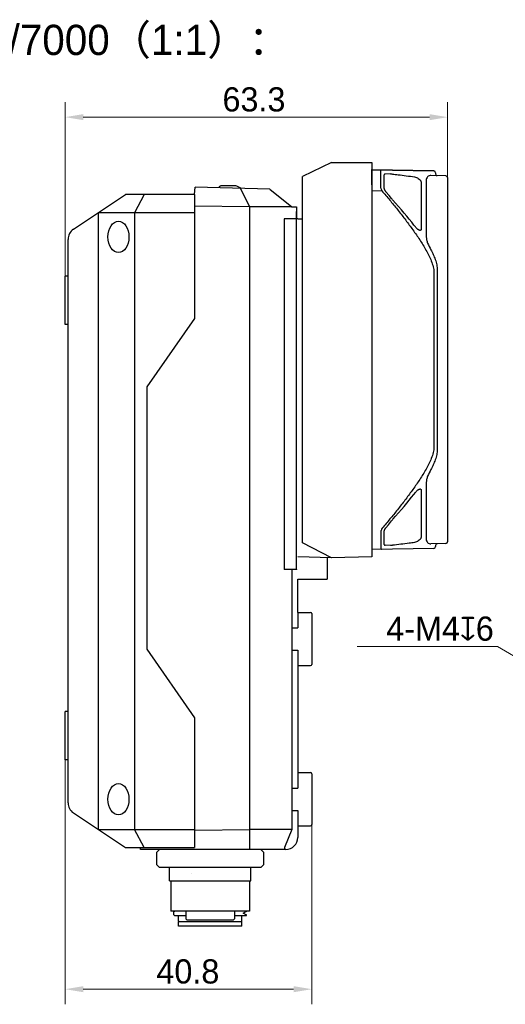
# Model space of a CAD drawing. Header units: millimetres. Extents: x 2329 to 5782, y 1296 to 2780.
# Tile 33 of 123: x 3177 to 3258, y 2149 to 2312. Entities that reach past the tile are written whole.
import ezdxf

# ---------------------------------------------------------------- set-up
doc = ezdxf.new("R2010")
doc.units = ezdxf.units.MM
doc.header["$LTSCALE"] = 0.3
doc.layers.add('00-轮廓线', color=7, linetype='Continuous', lineweight=30)
doc.layers.add('00_COMPONENTS', color=7, linetype='Continuous')
doc.layers.add('51__DRAFT_DIMS', color=7, linetype='Continuous')
doc.styles.add('11', font='兰亭黑 GBK.TTF', dxfattribs={"height": 3})
doc.styles.add('3', font='兰亭黑 GBK.TTF', dxfattribs={"height": 4})
doc.styles.add('尺寸值样式', font='兰亭黑 GBK.TTF', dxfattribs={"height": 4})
doc.dimstyles.new('1直线标注', dxfattribs={"dimtxt": 4, "dimasz": 3, "dimexe": 2.5, "dimexo": 0, "dimtad": 1, "dimdec": 1, "dimdsep": 46, "dimtxsty": '尺寸值样式', "dimcen": 0, "dimclrd": 8, "dimclre": 8, "dimclrt": 7, "dimadec": 0, "dimazin": 0, "dimtp": 0.001, "dimtm": 0.001, "dimtfac": 1, "dimtdec": 1, "dimtmove": 0, "dimatfit": 0, "dimldrblk": '_FILLED', "dimfxl": 1, "dimtolj": 1, "dimlwd": 15, "dimlwe": 15, "dimarcsym": 0})
doc.dimstyles.new('3小圆直径标注', dxfattribs={"dimtxt": 4, "dimasz": 3, "dimexe": 2.5, "dimexo": 0, "dimtad": 1, "dimtoh": 1, "dimdec": 3, "dimdsep": 46, "dimtxsty": '尺寸值样式', "dimcen": 0, "dimclrd": 8, "dimclre": 8, "dimclrt": 7, "dimadec": 0, "dimazin": 0, "dimtp": 0.001, "dimtm": 0.001, "dimtfac": 1, "dimtdec": 3, "dimtofl": 0, "dimtmove": 0, "dimatfit": 0, "dimldrblk": '_FILLED', "dimfxl": 1, "dimtolj": 1, "dimlwd": 15, "dimlwe": 15, "dimarcsym": 0})

# ---------------------------------------------------------------- blocks, each defined once
blk = doc.blocks.new('*D123')
at = {"layer": '51__DRAFT_DIMS', "color": 8, "lineweight": 15}
for p, q in [((3184.71, 2269.76), (3184.71, 2298.57)), ((3247.99, 2274.12), (3247.99, 2298.57)), ((3187.71, 2296.07), (3244.99, 2296.07))]:
    blk.add_line(p, q, dxfattribs=at)
at = {"layer": '51__DRAFT_DIMS', "color": 8}
for points in [[(3187.71, 2296.57), (3187.71, 2295.57), (3184.71, 2296.07)], [(3244.99, 2295.57), (3244.99, 2296.57), (3247.99, 2296.07)]]:
    blk.add_solid(points, dxfattribs=at)
at = {"layer": 'Defpoints', "color": 0}
for p in [(3247.99, 2296.07), (3247.99, 2274.12), (3184.71, 2269.76)]:
    blk.add_point(p, dxfattribs=at)
at = {"layer": '51__DRAFT_DIMS', "color": 7, "insert": (3215.95, 2301.01), "char_height": 4, "attachment_point": 2, "style": '3'}
blk.add_mtext('\\A1;63.3', dxfattribs=at)
blk = doc.blocks.new('_FILLED')
at = {"color": 0, "linetype": 'ByBlock'}
blk.add_solid([(0, 0), (-1, 0.167), (-1, -0.167)], dxfattribs=at)
blk = doc.blocks.new('*D124')
at = {"layer": '51__DRAFT_DIMS', "color": 8, "lineweight": 15}
for p, q in [((3184.71, 2189.76), (3184.71, 2149.35)), ((3225.51, 2183.26), (3225.51, 2149.35)), ((3187.71, 2151.85), (3222.51, 2151.85))]:
    blk.add_line(p, q, dxfattribs=at)
at = {"layer": '51__DRAFT_DIMS', "color": 8}
for points in [[(3187.71, 2152.35), (3187.71, 2151.35), (3184.71, 2151.85)], [(3222.51, 2151.35), (3222.51, 2152.35), (3225.51, 2151.85)]]:
    blk.add_solid(points, dxfattribs=at)
at = {"layer": 'Defpoints', "color": 0}
for p in [(3184.71, 2189.76), (3225.51, 2183.26), (3225.51, 2151.85)]:
    blk.add_point(p, dxfattribs=at)
at = {"layer": '51__DRAFT_DIMS', "color": 7, "insert": (3205.02, 2156.79), "char_height": 4, "attachment_point": 2, "style": '3'}
blk.add_mtext('\\A1;40.8', dxfattribs=at)
blk = doc.blocks.new('*D125')
at = {"layer": '51__DRAFT_DIMS', "color": 8, "lineweight": 15}
for p in [(3233.02, 2208.54), (3276.74, 2196.34)]:
    blk.add_line(p, (3256.25, 2208.54), dxfattribs=at)
at = {"layer": '51__DRAFT_DIMS', "color": 8}
blk.add_solid([(3276.48, 2195.91), (3276.99, 2196.77), (3279.32, 2194.8)], dxfattribs=at)
at = {"layer": 'Defpoints', "color": 0}
for p in [(3279.32, 2194.8), (3282.75, 2192.75)]:
    blk.add_point(p, dxfattribs=at)
at = {"layer": '51__DRAFT_DIMS', "color": 7, "insert": (3255.62, 2213.48), "char_height": 4, "attachment_point": 3, "style": '3'}
blk.add_mtext('\\A1;{4-M4{\\fgdt;x}6}', dxfattribs=at)

msp = doc.modelspace()

# ---------------------------------------------------------------- linework, layer by layer
for p, q in [((3206.10688, 2283.26054), (3206.20688, 2284.47003)), ((3222.20688, 2281.26054), (3223.00688, 2281.26054)), ((3223.20688, 2214.16054), (3223.198, 2219.66054)), ((3223.20688, 2214.16054), (3223.20688, 2211.59357))]:
    msp.add_line(p, q)
at = {"layer": '00_COMPONENTS', "color": 0}
for p, q in [((3228.798, 2288.56054), (3223.998, 2286.26054)), ((3228.798, 2288.56054), (3235.448, 2288.56054)), ((3235.448, 2288.56054), (3235.448, 2223.36054)), ((3223.998, 2225.66054), (3223.998, 2286.26054)), ((3245.65323, 2287.17892), (3235.448, 2287.35705)), ((3223.00743, 2279.51478), (3223.0078, 2279.79063)), ((3223.00498, 2224.2527), (3223.00498, 2278.66838)), ((3223.198, 2279.26054), (3223.998, 2279.26054)), ((3228.798, 2223.1864), (3223.998, 2225.66054)), ((3228.798, 2223.1864), (3223.198, 2223.33416)), ((3228.048, 2223.20619), (3228.048, 2219.66054)), ((3235.448, 2223.36054), (3228.798, 2223.1864)), ((3223.00498, 2221.89228), (3223.00498, 2222.31991)), ((3223.198, 2219.66054), (3228.048, 2219.66054))]:
    msp.add_line(p, q, dxfattribs=at)
at = {"layer": '00_COMPONENTS', "color": 7}
for p, q in [((3235.448, 2287.35705), (3245.69461, 2287.17819)), ((3235.44875, 2284.88914), (3235.44875, 2287.4004)), ((3236.88012, 2287.03903), (3236.88012, 2284.58061)), ((3237.48937, 2284.37998), (3237.48937, 2286.51241)), ((3238.52918, 2286.67797), (3237.63676, 2286.66239)), ((3247.69461, 2286.36496), (3245.2225, 2286.40811)), ((3245.98937, 2286.87824), (3245.98937, 2286.68954)), ((3243.59127, 2285.35799), (3243.59127, 2277.48431)), ((3244.44948, 2285.54306), (3244.44948, 2276.26396)), ((3247.98937, 2286.06501), (3247.98937, 2225.85463)), ((3237.12887, 2283.87756), (3235.49037, 2283.84896)), ((3237.48937, 2284.37978), (3237.48937, 2284.37998)), ((3237.4894, 2284.37732), (3237.48937, 2284.37979)), ((3238.3179, 2283.09303), (3237.78804, 2283.74397)), ((3238.68165, 2282.64181), (3238.3179, 2283.09303)), ((3239.38499, 2281.83352), (3238.93505, 2282.3397)), ((3243.40595, 2277.34476), (3243.40587, 2277.34477)), ((3245.69461, 2270.59926), (3245.69461, 2241.32038)), ((3246.28414, 2270.78796), (3246.28414, 2241.13167)), ((3243.40586, 2234.57487), (3243.40592, 2234.57487)), ((3243.59127, 2234.43532), (3243.59127, 2226.56166)), ((3244.44948, 2235.65567), (3244.44948, 2226.37657)), ((3238.17941, 2228.65577), (3238.72706, 2229.33392)), ((3238.72706, 2229.33392), (3238.79032, 2229.41057)), ((3237.78431, 2228.1711), (3238.17941, 2228.65577)), ((3236.91914, 2227.37878), (3236.91914, 2224.8811)), ((3237.48937, 2225.40722), (3237.48937, 2227.53965)), ((3245.69461, 2224.74144), (3235.448, 2224.56259)), ((3238.52918, 2225.24167), (3237.63676, 2225.25725)), ((3247.69461, 2225.55467), (3245.2225, 2225.51152)), ((3245.98937, 2225.2301), (3245.98937, 2225.0414))]:
    msp.add_line(p, q, dxfattribs=at)
at = {"layer": '00_COMPONENTS'}
for p, q in [((3212.77806, 2284.71054), (3210.45169, 2284.71054)), ((3213.89587, 2284.26868), (3213.11868, 2284.6344)), ((3186.09748, 2277.52094), (3194.70688, 2283.26054)), ((3206.10688, 2283.26054), (3194.70688, 2283.26054)), ((3197.81243, 2283.26054), (3196.20688, 2280.26054)), ((3206.10688, 2283.26054), (3206.10688, 2262.79193)), ((3218.55039, 2284.1468), (3206.20688, 2284.47003)), ((3210.15174, 2284.41578), (3210.15088, 2284.36675)), ((3213.71934, 2284.27331), (3215.23654, 2281.26054)), ((3218.55039, 2284.1468), (3222.20688, 2281.26054)), ((3190.20688, 2280.26054), (3190.20688, 2178.26054)), ((3206.10688, 2280.26054), (3190.20688, 2280.26054)), ((3196.20688, 2280.26054), (3196.20688, 2178.26054)), ((3215.22767, 2281.24947), (3206.10688, 2281.34731)), ((3222.20688, 2281.26054), (3215.22767, 2281.26054)), ((3215.22767, 2281.24947), (3215.22767, 2178.27161)), ((3223.00688, 2281.26054), (3223.00688, 2279.26054)), ((3220.96244, 2279.26054), (3220.96244, 2221.26054)), ((3223.20688, 2279.26054), (3220.96244, 2279.26054)), ((3185.20688, 2182.66424), (3185.20688, 2275.85684)), ((3185.20688, 2269.76054), (3184.70688, 2269.76054)), ((3184.70688, 2261.76116), (3184.70688, 2269.75992)), ((3206.10688, 2262.79193), (3198.20688, 2251.44641)), ((3185.20688, 2261.76054), (3184.70688, 2261.76054)), ((3198.20688, 2251.44641), (3198.20688, 2208.07467)), ((3223.00426, 2221.26054), (3220.96244, 2221.26054)), ((3222.20688, 2221.26054), (3222.20688, 2178.26054)), ((3223.20688, 2214.16054), (3225.30688, 2214.16054)), ((3225.50688, 2213.96054), (3225.50688, 2205.56054)), ((3222.20688, 2211.59357), (3223.20688, 2211.59357)), ((3198.20688, 2208.07467), (3206.10688, 2196.72915)), ((3222.20688, 2207.92751), (3223.20688, 2207.92751)), ((3223.20688, 2207.92751), (3223.20688, 2185.09357)), ((3223.20688, 2205.36054), (3225.30688, 2205.36054)), ((3185.20688, 2197.76054), (3184.70688, 2197.76054)), ((3184.70688, 2189.76116), (3184.70688, 2197.75992)), ((3206.10688, 2196.72915), (3206.10688, 2175.26054)), ((3185.20688, 2189.76054), (3184.70688, 2189.76054)), ((3223.20688, 2187.66054), (3225.30688, 2187.66054)), ((3225.50688, 2187.46054), (3225.50688, 2179.06054)), ((3222.20688, 2185.09357), (3223.20688, 2185.09357)), ((3186.09748, 2181.00014), (3194.70688, 2175.26054)), ((3222.20688, 2181.42751), (3223.20688, 2181.42751)), ((3223.20688, 2181.42751), (3223.20688, 2176.96054)), ((3223.20688, 2178.86054), (3225.30688, 2178.86054)), ((3190.20688, 2178.26054), (3206.10688, 2178.26054)), ((3197.81243, 2175.26054), (3196.20688, 2178.26054)), ((3206.20688, 2178.17377), (3215.22767, 2178.27161)), ((3222.20688, 2178.26054), (3215.22767, 2178.26054)), ((3215.23656, 2178.27171), (3215.22995, 2174.96054)), ((3222.20688, 2178.26054), (3221.00688, 2175.26054)), ((3194.70688, 2175.26054), (3206.10688, 2175.26054)), ((3197.20688, 2174.96054), (3197.20688, 2175.26054)), ((3221.20688, 2174.96054), (3197.20688, 2174.96054)), ((3200.3403, 2174.96054), (3199.83277, 2174.46053)), ((3199.83277, 2174.46053), (3199.83277, 2172.46054)), ((3217.10546, 2174.92906), (3217.07348, 2174.96054)), ((3217.581, 2174.46054), (3217.10546, 2174.92906)), ((3217.581, 2172.46055), (3217.581, 2174.46054)), ((3221.00688, 2175.26054), (3221.00688, 2174.96054)), ((3199.83277, 2172.46054), (3200.34029, 2171.96054)), ((3217.07346, 2171.96054), (3217.581, 2172.46055)), ((3217.07345, 2171.96054), (3200.34029, 2171.96054)), ((3201.95688, 2169.76054), (3201.95688, 2171.96054)), ((3205.62036, 2170.93512), (3205.63468, 2170.93568)), ((3215.45688, 2169.76043), (3215.45688, 2171.96054)), ((3201.95688, 2169.76054), (3215.45684, 2169.76054)), ((3202.20688, 2169.76054), (3202.20688, 2164.76054)), ((3215.20688, 2169.76054), (3215.20688, 2164.76054)), ((3215.20688, 2164.76054), (3202.20688, 2164.76054)), ((3202.70688, 2164.1657), (3202.70688, 2164.64461)), ((3202.71264, 2164.159), (3202.88431, 2164.05978)), ((3202.90035, 2164.76054), (3202.71396, 2164.65281)), ((3204.70688, 2164.76054), (3204.70688, 2163.46054)), ((3212.70688, 2164.76054), (3212.70688, 2163.46054)), ((3214.16714, 2164.39762), (3214.18092, 2164.40559)), ((3214.18092, 2164.40559), (3214.64009, 2164.67101)), ((3214.66767, 2164.12423), (3214.18092, 2164.40559)), ((3214.66767, 2164.12423), (3214.66575, 2164.12527)), ((3214.70688, 2164.69462), (3214.70688, 2164.76054)), ((3202.88454, 2164.06054), (3204.70688, 2164.06054)), ((3203.45688, 2163.16054), (3203.45688, 2164.06054)), ((3203.55688, 2163.06054), (3203.45688, 2163.16054)), ((3203.45688, 2162.26054), (3203.45688, 2163.06054)), ((3203.45698, 2163.06054), (3213.95678, 2163.06054)), ((3204.90688, 2163.26054), (3204.70688, 2163.46054)), ((3212.50674, 2163.26054), (3204.90696, 2163.26054)), ((3212.50688, 2163.26054), (3212.70688, 2163.46054)), ((3212.70688, 2164.06054), (3214.70684, 2164.06054)), ((3213.85688, 2163.06054), (3213.95688, 2163.16054)), ((3213.95688, 2163.16054), (3213.95688, 2164.06054)), ((3213.95688, 2162.26054), (3213.95688, 2163.06054)), ((3214.70688, 2164.06054), (3214.70688, 2164.11727)), ((3213.95678, 2162.26054), (3203.45698, 2162.26054))]:
    msp.add_line(p, q, dxfattribs=at)
at = {"layer": '00_COMPONENTS', "color": 7}
for points in [[(3237.52758, 2284.20758), (3237.52012, 2284.22979), (3237.51345, 2284.25125), (3237.50756, 2284.27193), (3237.50245, 2284.29182), (3237.49816, 2284.31076), (3237.49472, 2284.32852), (3237.49213, 2284.34506), (3237.49039, 2284.36006), (3237.48953, 2284.37269), (3237.4894, 2284.37732)], [(3237.61741, 2284.00423), (3237.60305, 2284.03198), (3237.5896, 2284.05918), (3237.57709, 2284.08568), (3237.56545, 2284.11157), (3237.55469, 2284.13675), (3237.54483, 2284.1611), (3237.53581, 2284.18467), (3237.52758, 2284.20758)], [(3237.7173, 2283.8387), (3237.69918, 2283.86573), (3237.68162, 2283.89308), (3237.66461, 2283.92072), (3237.6482, 2283.94855), (3237.63248, 2283.97638), (3237.61741, 2284.00423)], [(3237.78804, 2283.74397), (3237.77444, 2283.76089), (3237.75496, 2283.78619), (3237.7359, 2283.81216), (3237.7173, 2283.8387)], [(3238.80165, 2282.49551), (3238.73824, 2282.57205), (3238.68165, 2282.64181)], [(3238.93505, 2282.3397), (3238.86726, 2282.41805), (3238.80165, 2282.49551)], [(3242.65827, 2277.91589), (3242.42417, 2278.21608), (3242.04371, 2278.69522), (3241.64524, 2279.18691), (3241.22882, 2279.69116), (3240.79453, 2280.20797), (3240.34242, 2280.7373), (3239.87256, 2281.27915), (3239.38499, 2281.83352)], [(3242.90895, 2277.64351), (3242.84636, 2277.7034), (3242.7822, 2277.7699), (3242.71981, 2277.84016), (3242.65825, 2277.91592)], [(3243.40594, 2277.34475), (3243.39095, 2277.34617), (3243.36672, 2277.35097), (3243.33703, 2277.35963), (3243.30278, 2277.37244), (3243.26419, 2277.38973), (3243.22223, 2277.41137), (3243.17762, 2277.43721), (3243.13027, 2277.46749), (3243.07956, 2277.50293), (3243.02543, 2277.54401), (3242.96848, 2277.59076), (3242.90895, 2277.64351)], [(3242.76733, 2234.13354), (3242.83228, 2234.20211), (3242.89606, 2234.26417)], [(3242.89606, 2234.26417), (3242.95696, 2234.31898), (3243.0155, 2234.36773), (3243.07107, 2234.41048), (3243.12291, 2234.44719), (3243.17121, 2234.47849), (3243.21674, 2234.50523), (3243.25956, 2234.52766), (3243.29894, 2234.5456), (3243.33401, 2234.55898), (3243.36456, 2234.56813), (3243.3896, 2234.57326), (3243.40592, 2234.57487)], [(3239.37348, 2230.07312), (3239.86114, 2230.62741), (3240.33109, 2231.16918), (3240.7833, 2231.69842), (3241.2177, 2232.21513), (3241.63424, 2232.71928), (3242.03284, 2233.21087), (3242.41344, 2233.68989), (3242.65827, 2234.00374)], [(3242.65826, 2234.00372), (3242.70515, 2234.06209), (3242.76733, 2234.13354)], [(3238.79032, 2229.41057), (3238.85578, 2229.48816), (3238.92344, 2229.56664)], [(3238.92344, 2229.56664), (3238.99329, 2229.64595), (3239.37348, 2230.07312)], [(3237.48985, 2227.55276), (3237.49098, 2227.5654), (3237.49283, 2227.5795), (3237.49538, 2227.59479), (3237.49866, 2227.61122), (3237.50263, 2227.62856), (3237.50728, 2227.64667), (3237.5126, 2227.66553)], [(3237.5126, 2227.66553), (3237.51858, 2227.68505), (3237.5252, 2227.70516)], [(3237.5252, 2227.70516), (3237.53247, 2227.72585), (3237.54041, 2227.74716), (3237.54901, 2227.76904), (3237.5583, 2227.79148), (3237.56833, 2227.8146), (3237.57911, 2227.83833), (3237.59067, 2227.86268), (3237.60315, 2227.88786), (3237.6166, 2227.91388)], [(3237.6166, 2227.91388), (3237.63104, 2227.94066), (3237.64653, 2227.96818), (3237.66316, 2227.9965), (3237.68092, 2228.02544), (3237.69966, 2228.05464), (3237.71939, 2228.08397), (3237.74013, 2228.11335), (3237.76177, 2228.14244), (3237.78431, 2228.1711)], [(3237.48937, 2227.53977), (3237.4894, 2227.54234), (3237.48985, 2227.55276)]]:
    msp.add_lwpolyline(points, dxfattribs=at)
for centre, radius, start, end in [((3237.63937, 2286.51241), 0.15, 91, 180), ((3245.68937, 2286.87824), 0.3, 0, 89), ((3246.28937, 2286.68954), 0.3, 180, 269), ((3247.68937, 2286.06501), 0.3, 0, 89), ((3237.63937, 2225.40722), 0.15, 180, 269), ((3245.68937, 2225.0414), 0.3, 271, 0), ((3246.28937, 2225.2301), 0.3, 91, 180), ((3247.68937, 2225.85463), 0.3, 271, 0)]:
    msp.add_arc(centre, radius, start, end, dxfattribs=at)
at = {"layer": '00_COMPONENTS'}
for centre, radius, start, end in [((3210.45169, 2284.41054), 0.3, 90.0000002, 178.9999998), ((3212.77806, 2283.91054), 0.8, 64.8, 90), ((3187.20688, 2275.85684), 2, 123.6900675, 180), ((3225.30688, 2213.96054), 0.2, 0, 90), ((3225.30688, 2205.56054), 0.2, 270, 0), ((3225.30688, 2187.46054), 0.2, 0, 90), ((3187.20688, 2182.66424), 2, 180, 236.3099325), ((3225.30688, 2179.06054), 0.2, 270, 0), ((3221.20688, 2176.96054), 2, 270, 0)]:
    msp.add_arc(centre, radius, start, end, dxfattribs=at)
for centre in [(3193.54022, 2276.26054), (3193.54022, 2183.26054)]:
    msp.add_ellipse(centre, major_axis=(0, 2.6), ratio=0.666666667, dxfattribs=at)
at = {"layer": '00_COMPONENTS', "color": 7}
for points, knots in [([(3237.12887, 2287.32771), (3237.09565, 2287.32829), (3237.02962, 2287.32042), (3236.90541, 2287.23928), (3236.88092, 2287.1166), (3236.88012, 2287.03903)], [0, 0, 0, 0, 0.23351627, 0.45474632, 1, 1, 1, 1]), ([(3238.52918, 2286.67797), (3238.55636, 2286.67844), (3238.66769, 2286.67833), (3238.77895, 2286.67055), (3238.86257, 2286.66125)], [0, 0, 0, 0, 0.244184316, 1, 1, 1, 1]), ([(3238.86257, 2286.66125), (3239.17482, 2286.62386), (3240.38955, 2286.47635), (3241.60334, 2286.32055), (3242.50361, 2286.19359)], [0, 0, 0, 0, 0.256998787, 1, 1, 1, 1]), ([(3245.2225, 2286.40811), (3245.12283, 2286.40985), (3244.92263, 2286.38339), (3244.65365, 2286.21916), (3244.47756, 2285.91805), (3244.44934, 2285.67503), (3244.44948, 2285.54306)], [0, 0, 0, 0, 0.228501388, 0.451646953, 0.697492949, 1, 1, 1, 1]), ([(3242.50361, 2286.19359), (3242.61048, 2286.18337), (3242.83312, 2286.11568), (3243.14988, 2285.94343), (3243.39733, 2285.73573), (3243.54742, 2285.53313), (3243.59239, 2285.41369), (3243.59127, 2285.35799)], [0, 0, 0, 0, 0.223096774, 0.475281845, 0.747785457, 0.884237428, 1, 1, 1, 1]), ([(3236.88012, 2284.58061), (3236.88068, 2284.52693), (3236.8967, 2284.4116), (3236.96984, 2284.17117), (3237.0594, 2283.99369), (3237.12886, 2283.87756)], [0, 0, 0, 0, 0.214018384, 0.460485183, 1, 1, 1, 1]), ([(3237.12887, 2283.87756), (3237.5597, 2283.37072), (3238.4152, 2282.35176), (3239.67568, 2280.80448), (3240.90749, 2279.23421), (3242.1016, 2277.63504), (3243.05353, 2276.27085), (3243.77553, 2275.15323), (3244.29125, 2274.29884), (3244.7724, 2273.42427), (3245.20321, 2272.52404), (3245.49765, 2271.74401), (3245.65624, 2271.09772), (3245.69461, 2270.76541), (3245.69461, 2270.59926)], [0, 0, 0, 0, 0.125011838, 0.250023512, 0.375034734, 0.500044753, 0.62505145, 0.687557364, 0.750062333, 0.812564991, 0.875061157, 0.937533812, 0.968776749, 1, 1, 1, 1]), ([(3243.59127, 2277.48431), (3243.59173, 2277.46119), (3243.58482, 2277.41597), (3243.53814, 2277.3666), (3243.47479, 2277.34582), (3243.42964, 2277.34386), (3243.40596, 2277.34474)], [0, 0, 0, 0, 0.262232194, 0.490993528, 0.731252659, 1, 1, 1, 1]), ([(3244.44948, 2276.26396), (3244.44932, 2276.1012), (3244.50117, 2275.75089), (3244.74023, 2275.02681), (3245.0196, 2274.49415), (3245.2225, 2274.13737)], [0, 0, 0, 0, 0.21390724, 0.460586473, 1, 1, 1, 1]), ([(3245.2225, 2274.13737), (3245.35802, 2273.87502), (3245.61673, 2273.34382), (3245.95163, 2272.52276), (3246.20523, 2271.67303), (3246.28414, 2271.08286), (3246.28414, 2270.78796)], [0, 0, 0, 0, 0.250119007, 0.500209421, 0.750216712, 1, 1, 1, 1]), ([(3245.69461, 2241.32038), (3245.69461, 2241.15486), (3245.65652, 2240.82378), (3245.4989, 2240.17982), (3245.2061, 2239.4025), (3244.77749, 2238.50535), (3244.29869, 2237.63374), (3243.7854, 2236.78224), (3243.06672, 2235.66839), (3242.11904, 2234.30882), (3240.93014, 2232.71506), (3239.70361, 2231.15013), (3238.44846, 2229.60813), (3237.59654, 2228.59265), (3237.1675, 2228.08755)], [0, 0, 0, 0, 0.031222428, 0.062465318, 0.124938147, 0.187434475, 0.249937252, 0.312442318, 0.374948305, 0.499955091, 0.624965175, 0.749976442, 0.874988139, 1, 1, 1, 1]), ([(3246.28414, 2241.13167), (3246.28413, 2240.83668), (3246.20523, 2240.24642), (3245.95154, 2239.39668), (3245.61668, 2238.57571), (3245.35801, 2238.04458), (3245.2225, 2237.78226)], [0, 0, 0, 0, 0.249864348, 0.499857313, 0.749915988, 1, 1, 1, 1]), ([(3245.2225, 2237.78226), (3245.01954, 2237.42538), (3244.74011, 2236.89263), (3244.50112, 2236.16852), (3244.44931, 2235.81834), (3244.44948, 2235.65567)], [0, 0, 0, 0, 0.539575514, 0.786220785, 1, 1, 1, 1]), ([(3243.40593, 2234.57487), (3243.42964, 2234.57576), (3243.47481, 2234.5738), (3243.5382, 2234.55303), (3243.58483, 2234.50363), (3243.59173, 2234.45844), (3243.59127, 2234.43532)], [0, 0, 0, 0, 0.268979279, 0.509319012, 0.737904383, 1, 1, 1, 1]), ([(3237.16751, 2228.08755), (3237.09793, 2227.97043), (3237.0081, 2227.79153), (3236.93503, 2227.54921), (3236.91929, 2227.43288), (3236.91915, 2227.37878)], [0, 0, 0, 0, 0.539253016, 0.78584327, 1, 1, 1, 1]), ([(3243.59127, 2226.56166), (3243.59238, 2226.50583), (3243.54723, 2226.38617), (3243.39692, 2226.18349), (3243.14945, 2225.97592), (3242.83286, 2225.80386), (3242.6104, 2225.73625), (3242.50361, 2225.72604)], [0, 0, 0, 0, 0.116050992, 0.252715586, 0.52513478, 0.777054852, 1, 1, 1, 1]), ([(3244.44948, 2226.37657), (3244.44935, 2226.24454), (3244.47758, 2226.00145), (3244.65379, 2225.70037), (3244.92273, 2225.53622), (3245.12287, 2225.50979), (3245.2225, 2225.51152)], [0, 0, 0, 0, 0.302654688, 0.548492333, 0.771583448, 1, 1, 1, 1]), ([(3236.91914, 2224.8811), (3236.91937, 2224.80348), (3236.94346, 2224.68022), (3237.06825, 2224.59972), (3237.13425, 2224.59202), (3237.1675, 2224.5926)], [0, 0, 0, 0, 0.54534544, 0.766368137, 1, 1, 1, 1]), ([(3238.86257, 2225.25839), (3238.83426, 2225.25524), (3238.72348, 2225.24448), (3238.612, 2225.24022), (3238.52918, 2225.24167)], [0, 0, 0, 0, 0.255873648, 1, 1, 1, 1]), ([(3242.50361, 2225.72604), (3242.21054, 2225.68471), (3240.9981, 2225.51923), (3239.78368, 2225.36869), (3238.86257, 2225.25839)], [0, 0, 0, 0, 0.241877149, 1, 1, 1, 1])]:
    msp.add_open_spline(points, degree=3, knots=knots, dxfattribs=at)
at = {"layer": '00_COMPONENTS', "color": 0}
for points, knots in [([(3223.0078, 2279.79063), (3223.00784, 2279.84075), (3223.00788, 2279.93564), (3223.00783, 2280.06938), (3223.00766, 2280.1855), (3223.00735, 2280.2825), (3223.00705, 2280.35094), (3223.00662, 2280.39514), (3223.0065, 2280.42048), (3223.00581, 2280.43961), (3223.00642, 2280.45487), (3223.0045, 2280.46129), (3223.00593, 2280.46724), (3223.00498, 2280.46728)], [0, 0, 0, 0, 0.222185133, 0.4206651, 0.592939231, 0.73692878, 0.850845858, 0.896084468, 0.933283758, 0.962335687, 0.983176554, 0.995745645, 1, 1, 1, 1]), ([(3223.00498, 2278.66838), (3223.00526, 2278.74152), (3223.00628, 2279.02365), (3223.00706, 2279.30579), (3223.00743, 2279.51478)], [0, 0, 0, 0, 0.259248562, 1, 1, 1, 1]), ([(3223.00689, 2223.65587), (3223.00677, 2223.70434), (3223.00623, 2223.90329), (3223.00556, 2224.10224), (3223.00498, 2224.2527)], [0, 0, 0, 0, 0.243679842, 1, 1, 1, 1]), ([(3223.00498, 2222.4538), (3223.00544, 2222.45382), (3223.00494, 2222.45662), (3223.0058, 2222.4597), (3223.00566, 2222.46692), (3223.00621, 2222.48078), (3223.0064, 2222.50528), (3223.00683, 2222.54203), (3223.00711, 2222.58911), (3223.00738, 2222.646), (3223.00759, 2222.71243), (3223.0078, 2222.81887), (3223.0079, 2222.97229), (3223.00779, 2223.17817), (3223.00746, 2223.40942), (3223.0071, 2223.57149), (3223.00689, 2223.65587)], [0, 0, 0, 0, 0.001148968, 0.004507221, 0.010073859, 0.017838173, 0.039912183, 0.070631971, 0.10984943, 0.157287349, 0.21264771, 0.275630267, 0.422903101, 0.595540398, 0.789428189, 1, 1, 1, 1]), ([(3223.00426, 2221.26054), (3223.00366, 2221.11278), (3223.00486, 2221.40136), (3223.00579, 2221.68995), (3223.00498, 2221.89228)], [0, 0, 0, 0, 0.298893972, 1, 1, 1, 1]), ([(3223.00498, 2222.31991), (3223.00505, 2222.33918), (3223.00517, 2222.36617), (3223.00517, 2222.39937), (3223.00533, 2222.41849), (3223.00495, 2222.43289), (3223.00576, 2222.44451), (3223.00421, 2222.44919), (3223.00569, 2222.45382), (3223.00498, 2222.4538)], [0, 0, 0, 0, 0.431849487, 0.603907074, 0.745680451, 0.856586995, 0.936154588, 0.984013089, 1, 1, 1, 1])]:
    msp.add_open_spline(points, degree=3, knots=knots, dxfattribs=at)
at = {"layer": '00_COMPONENTS'}
for points, knots in [([(3202.70688, 2164.64461), (3202.70688, 2164.64531), (3202.70782, 2164.64904), (3202.71136, 2164.6513), (3202.71397, 2164.65281)], [0, 0, 0, 0, 0.18832996, 1, 1, 1, 1]), ([(3202.70688, 2164.1657), (3202.70688, 2164.16512), (3202.70763, 2164.16208), (3202.71051, 2164.16023), (3202.71264, 2164.159)], [0, 0, 0, 0, 0.189114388, 1, 1, 1, 1]), ([(3214.70688, 2164.69462), (3214.70688, 2164.69092), (3214.69426, 2164.68328), (3214.67213, 2164.67733), (3214.63261, 2164.66915), (3214.60213, 2164.66492), (3214.58423, 2164.66257)], [0, 0, 0, 0, 0.08617435, 0.275588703, 0.579689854, 1, 1, 1, 1]), ([(3214.70688, 2164.11727), (3214.70688, 2164.11972), (3214.70067, 2164.12546), (3214.68748, 2164.13018), (3214.66571, 2164.1362), (3214.64854, 2164.1394), (3214.63853, 2164.14114)], [0, 0, 0, 0, 0.099085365, 0.28997217, 0.589170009, 1, 1, 1, 1]), ([(3214.67212, 2164.12091), (3214.67184, 2164.1212), (3214.67049, 2164.12248), (3214.66893, 2164.1235), (3214.66767, 2164.12423)], [0, 0, 0, 0, 0.21595082, 1, 1, 1, 1])]:
    msp.add_open_spline(points, degree=3, knots=knots, dxfattribs=at)

# ---------------------------------------------------------------- texts
at = {"layer": '00-轮廓线', "insert": (3078.07812, 2311.34887), "char_height": 5, "width": 158.9423007, "attachment_point": 1, "style": '11'}
msp.add_mtext('ID5000/6000系列&SC5000/6000/7000（1:1）：', dxfattribs=at)

# ---------------------------------------------------------------- dimensions: what is measured, and where the dimension line sits
at = {"layer": '51__DRAFT_DIMS'}
for base, p1, p2, picture, middle in [((3247.98937, 2296.06951), (3184.70688, 2269.76054), (3247.98937, 2274.1195), '*D123', (3215.94813, 2296.06951)), ((3225.50688, 2151.84973), (3184.70688, 2189.76054), (3225.50688, 2183.26054), '*D124', (3205.02192, 2151.84973))]:
    dim = msp.add_linear_dim(base=base, p1=p1, p2=p2, dimstyle='1直线标注', override={"dimtxsty": '3'}, dxfattribs=at)
    dim.commit()
    dim.dimension.update_dxf_attribs({"geometry": picture, "text_midpoint": middle, "dimtype": 160})
dim = msp.add_diameter_dim_2p(p1=(3282.75281, 2192.75423), p2=(3279.31621, 2194.80113), text='{4-M<>{\\fgdt;x}6}', dimstyle='3小圆直径标注', override={"dimpost": '<>', "dimtxsty": '3'}, dxfattribs=at)
dim.commit()
dim.dimension.update_dxf_attribs({"geometry": '*D125', "text_midpoint": (3244.31899, 2208.54191), "dimtype": 163})

doc.saveas('drawing.dxf')
